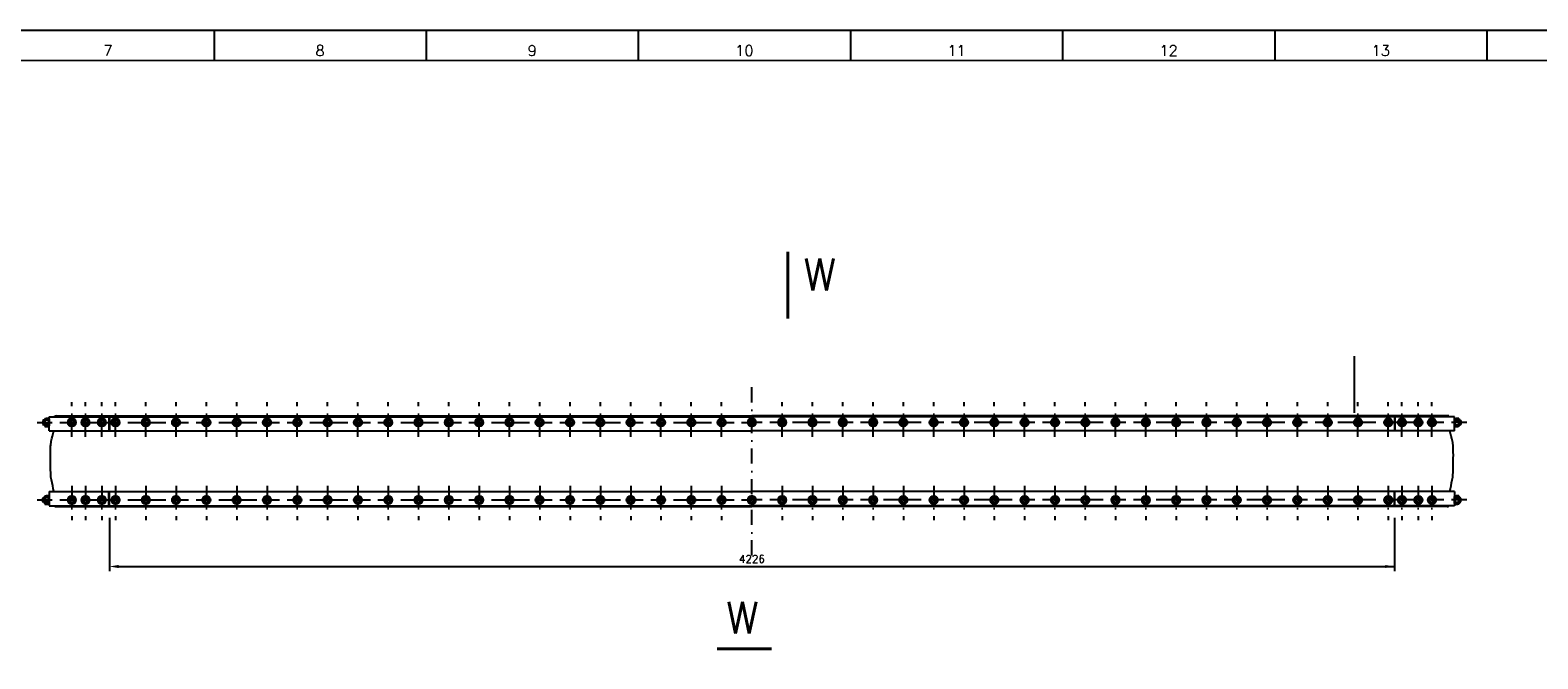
# Model space of a CAD drawing. Extents: x -672 to 590, y -425 to 416.
# Tile 30 of 31: x -232 to 265, y 208 to 416. Entities that reach past the tile are written whole.
import ezdxf
from ezdxf.enums import TextEntityAlignment as Align

# ---------------------------------------------------------------- set-up
doc = ezdxf.new("R2010")
doc.units = 0
doc.header["$LTSCALE"] = 10
doc.header["$MEASUREMENT"] = 0
doc.linetypes.add('DASHDOT', pattern=[1, 0.5, -0.25, 0, -0.25])
doc.linetypes.add('DASHED', pattern=[0.75, 0.5, -0.25])
doc.layers.get('0').update_dxf_attribs({"color": 4, "linetype": 'CONTINUOUS'})
doc.layers.get('DEFPOINTS').update_dxf_attribs({"linetype": 'CONTINUOUS'})
for name, color, linetype in [('KANAL', 1, 'CONTINUOUS'), ('KOSMETYKA', 7, 'CONTINUOUS'), ('OSIE', 3, 'DASHDOT'), ('WYMIARY', 7, 'CONTINUOUS')]:
    doc.layers.add(name, color=color, linetype=linetype)
doc.styles.add('ROMANS', font='romans', dxfattribs={"height": 5})

# ---------------------------------------------------------------- blocks, each defined once
blk = doc.blocks.new('A0')
at = {"color": 0, "linetype": 'ByBlock'}
for p, q in [((500, 0), (500, -10)), ((570, 0), (570, -10)), ((640, 0), (640, -10)), ((710, 0), (710, -10)), ((780, 0), (780, -10)), ((850, 0), (850, -10)), ((920, 0), (920, -10))]:
    blk.add_line(p, q, dxfattribs=at)
blk.add_lwpolyline([(1189, 0), (1189, -841), (0, -841), (0, 0), (1189, 0)], close=True, dxfattribs=at)
at = {"color": 0, "linetype": 'ByBlock', "const_width": 0.5}
blk.add_lwpolyline([(1179, -10), (1179, -831), (10, -831), (10, -10)], close=True, dxfattribs=at)
at = {"color": 0, "linetype": 'ByBlock', "style": 'ROMANS'}
for s, p in [('8', (535, -5)), ('9', (605, -5)), ('10', (675, -5)), ('12', (815, -5)), ('13', (885, -5)), ('7', (465, -5)), ('11', (745, -5))]:
    blk.add_text(s, height=3.5, dxfattribs=at).set_placement(p, align=Align.TOP_CENTER)

msp = doc.modelspace()

# ---------------------------------------------------------------- linework, layer by layer
at = {"color": 7}
for p, q in [((-224.220837, 288.259442), (-223.947512, 288.259442)), ((-224.220837, 287.959442), (-224.220837, 288.259442)), ((-224.220837, 288.259442), (-206.420837, 288.259442)), ((-206.693725, 288.259442), (5.779163, 288.259442)), ((218.252051, 288.259442), (5.779163, 288.259442)), ((235.779163, 288.259442), (217.979163, 288.259442)), ((235.779163, 288.259442), (235.505838, 288.259442)), ((235.779163, 287.959442), (235.779163, 288.259442)), ((-224.220837, 258.559442), (-224.220837, 258.259442)), ((-224.220837, 258.259442), (-206.420837, 258.259442)), ((-224.220837, 258.259442), (-206.420837, 258.259442)), ((-224.220837, 258.259442), (-223.947512, 258.259442)), ((-206.693725, 258.259442), (5.779163, 258.259442)), ((218.252051, 258.259442), (5.779163, 258.259442)), ((235.779163, 258.259442), (217.979163, 258.259442)), ((235.779163, 258.259442), (217.979163, 258.259442)), ((235.779163, 258.259442), (235.505838, 258.259442)), ((235.779163, 258.559442), (235.779163, 258.259442))]:
    msp.add_line(p, q, dxfattribs=at)
at = {"color": 4, "linetype": 'ByBlock'}
for p, q in [((-206.220837, 254.544714), (-206.220837, 237.011353)), ((217.779163, 254.544714), (217.779163, 237.011353)), ((-203.220837, 238.511353), (217.779163, 238.511353))]:
    msp.add_line(p, q, dxfattribs=at)
at = {"color": 7}
for centre, start, end in [((-223.947512, 287.809442), 19.47122063, 90), ((235.505838, 287.809442), 90, 160.52877937), ((-223.947512, 258.709442), 270, 340.52877937), ((235.505838, 258.709442), 199.47122063, 270)]:
    msp.add_arc(centre, 0.45, start, end, dxfattribs=at)
at = {"color": 4, "linetype": 'ByBlock'}
for points in [[(-203.220837, 239.011353), (-203.220837, 238.011353), (-206.220837, 238.511353)], [(214.779163, 239.011353), (214.779163, 238.011353), (217.779163, 238.511353)]]:
    msp.add_solid(points, dxfattribs=at)
at = {"layer": 'DEFPOINTS', "color": 0, "linetype": 'ByBlock'}
for p in [(-206.220837, 258.559442), (217.779163, 258.559442)]:
    msp.add_point(p, dxfattribs=at)
at = {"layer": 'KANAL', "color": 6}
for p, q in [((-227.971197, 286.859442), (-228.14809, 286.694586)), ((-228.14809, 286.694586), (-228.14809, 285.423922)), ((-227.570837, 286.694586), (-228.14809, 286.694586)), ((-228.14809, 285.423922), (-227.971197, 285.259442)), ((-227.570837, 285.423922), (-228.14809, 285.423922)), ((-227.971197, 286.859442), (-227.971197, 285.259442)), ((-227.570837, 286.859442), (-227.971197, 286.859442)), ((-227.570837, 285.259442), (-227.971197, 285.259442)), ((-227.570837, 287.207071), (-227.570837, 284.911812)), ((-227.49755, 287.409442), (-226.570837, 287.409442)), ((-227.49755, 284.709442), (-226.570837, 284.709442)), ((-226.283654, 286.809442), (-227.40802, 286.809442)), ((-226.283654, 285.309442), (-227.40802, 285.309442)), ((-226.194124, 287.409442), (-227.120837, 287.409442)), ((-226.194124, 284.709442), (-227.120837, 284.709442)), ((-226.120837, 287.207071), (-226.120837, 284.911812)), ((237.679163, 287.207071), (237.679163, 284.911812)), ((237.75245, 287.409442), (238.679163, 287.409442)), ((237.75245, 284.709442), (238.679163, 284.709442)), ((237.84198, 286.809442), (238.966346, 286.809442)), ((237.84198, 285.309442), (238.966346, 285.309442)), ((239.055876, 287.409442), (238.129163, 287.409442)), ((239.055876, 284.709442), (238.129163, 284.709442)), ((239.129163, 287.207071), (239.129163, 284.911812)), ((239.129163, 286.859442), (239.529523, 286.859442)), ((239.129163, 286.694586), (239.706417, 286.694586)), ((239.129163, 285.423922), (239.706417, 285.423922)), ((239.129163, 285.259442), (239.529523, 285.259442)), ((239.529523, 286.859442), (239.529523, 285.259442)), ((239.529523, 286.859442), (239.706417, 286.694586)), ((239.706417, 285.423922), (239.529523, 285.259442)), ((239.706417, 286.694586), (239.706417, 285.423922)), ((-228.14809, 261.094962), (-227.971197, 261.259442)), ((-227.570837, 261.094962), (-228.14809, 261.094962)), ((-228.14809, 259.824297), (-228.14809, 261.094962)), ((-227.570837, 259.824297), (-228.14809, 259.824297)), ((-227.971197, 259.659442), (-228.14809, 259.824297)), ((-227.570837, 261.259442), (-227.971197, 261.259442)), ((-227.971197, 259.659442), (-227.971197, 261.259442)), ((-227.570837, 259.659442), (-227.971197, 259.659442)), ((-227.570837, 259.311812), (-227.570837, 261.607071)), ((-227.49755, 261.809442), (-226.570837, 261.809442)), ((-227.49755, 259.109442), (-226.570837, 259.109442)), ((-226.283654, 261.209442), (-227.40802, 261.209442)), ((-226.283654, 259.709442), (-227.40802, 259.709442)), ((-226.194124, 261.809442), (-227.120837, 261.809442)), ((-226.194124, 259.109442), (-227.120837, 259.109442)), ((-226.120837, 259.311812), (-226.120837, 261.607071)), ((237.679163, 259.311812), (237.679163, 261.607071)), ((237.75245, 261.809442), (238.679163, 261.809442)), ((237.75245, 259.109442), (238.679163, 259.109442)), ((237.84198, 261.209442), (238.966346, 261.209442)), ((237.84198, 259.709442), (238.966346, 259.709442)), ((239.055876, 261.809442), (238.129163, 261.809442)), ((239.055876, 259.109442), (238.129163, 259.109442)), ((239.129163, 259.311812), (239.129163, 261.607071)), ((239.129163, 261.259442), (239.529523, 261.259442)), ((239.129163, 261.094962), (239.706417, 261.094962)), ((239.129163, 259.824297), (239.706417, 259.824297)), ((239.129163, 259.659442), (239.529523, 259.659442)), ((239.529523, 259.659442), (239.529523, 261.259442)), ((239.706417, 261.094962), (239.529523, 261.259442)), ((239.529523, 259.659442), (239.706417, 259.824297)), ((239.706417, 259.824297), (239.706417, 261.094962))]:
    msp.add_line(p, q, dxfattribs=at)
at = {"layer": 'KANAL', "color": 1}
for p, q in [((-226.120837, 283.259442), (-226.120837, 287.959442)), ((-226.120837, 287.959442), (-206.420837, 287.959442)), ((-206.420837, 287.959442), (-206.420837, 283.259442)), ((-206.220837, 287.959442), (-206.220837, 283.259442)), ((-206.220837, 287.959442), (5.779163, 287.959442)), ((217.779163, 287.959442), (5.779163, 287.959442)), ((217.779163, 287.959442), (217.779163, 283.259442)), ((237.679163, 287.959442), (217.979163, 287.959442)), ((217.979163, 287.959442), (217.979163, 283.259442)), ((237.679163, 283.259442), (237.679163, 287.959442)), ((-226.120837, 283.259442), (5.779163, 283.259442)), ((237.679163, 283.259442), (5.779163, 283.259442)), ((-226.120837, 263.259442), (5.779163, 263.259442)), ((-226.120837, 263.259442), (-226.120837, 258.559442)), ((-206.420837, 258.559442), (-206.420837, 263.259442)), ((-206.220837, 258.559442), (-206.220837, 263.259442)), ((237.679163, 263.259442), (5.779163, 263.259442)), ((217.779163, 258.559442), (217.779163, 263.259442)), ((217.979163, 258.559442), (217.979163, 263.259442)), ((237.679163, 263.259442), (237.679163, 258.559442)), ((-226.120837, 258.559442), (-206.420837, 258.559442)), ((-206.220837, 258.559442), (5.779163, 258.559442)), ((217.779163, 258.559442), (5.779163, 258.559442)), ((237.679163, 258.559442), (217.979163, 258.559442))]:
    msp.add_line(p, q, dxfattribs=at)
for points in [[(-224.535859, 263.259442, -0.0154586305), (-225.29979, 267.105924, -0.0293416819), (-225.538317, 267.942753, -0.0093244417), (-225.681893, 274.261665, -0.0116750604), (-225.631149, 278.184872, -0.044995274), (-225.417568, 279.868109, -0.0205981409), (-224.520939, 283.260176, -0.0209773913)], [(236.094185, 263.259442, 0.0154586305), (236.858117, 267.105924, 0.0293416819), (237.096643, 267.942753, 0.0093244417), (237.240219, 274.261665, 0.0116750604), (237.189475, 278.184872, 0.044995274), (236.975894, 279.868109, 0.0205981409), (236.079265, 283.260176, 0.0209773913)]]:
    msp.add_lwpolyline(points, format="xyb", dxfattribs=at)
at = {"layer": 'KANAL', "color": 6}
for centre, radius, start, end in [((-227.125513, 287.160255), 0.447778, 146.18622067, 231.01845397), ((-227.125513, 284.958628), 0.447778, 128.98154603, 213.81377933), ((-224.912204, 286.059442), 2.606069, 163.2743243, 196.7256757), ((-226.566161, 287.160255), 0.447778, 308.98154603, 33.81377933), ((-226.566161, 284.958628), 0.447778, 326.18622067, 51.01845397), ((-228.77947, 286.059442), 2.606069, 343.2743243, 16.7256757), ((238.124487, 287.160255), 0.447778, 146.18622067, 231.01845397), ((238.124487, 284.958628), 0.447778, 128.98154603, 213.81377933), ((240.337796, 286.059442), 2.606069, 163.2743243, 196.7256757), ((238.683839, 287.160255), 0.447778, 308.98154603, 33.81377933), ((238.683839, 284.958628), 0.447778, 326.18622067, 51.01845397), ((236.47053, 286.059442), 2.606069, 343.2743243, 16.7256757), ((-227.125513, 261.560255), 0.447778, 146.18622067, 231.01845397), ((-227.125513, 259.358628), 0.447778, 128.98154603, 213.81377933), ((-224.912204, 260.459442), 2.606069, 163.2743243, 196.7256757), ((-226.566161, 261.560255), 0.447778, 308.98154603, 33.81377933), ((-226.566161, 259.358628), 0.447778, 326.18622067, 51.01845397), ((-228.77947, 260.459442), 2.606069, 343.2743243, 16.7256757), ((238.124487, 261.560255), 0.447778, 146.18622067, 231.01845397), ((238.124487, 259.358628), 0.447778, 128.98154603, 213.81377933), ((240.337796, 260.459442), 2.606069, 163.2743243, 196.7256757), ((238.683839, 261.560255), 0.447778, 308.98154603, 33.81377933), ((238.683839, 259.358628), 0.447778, 326.18622067, 51.01845397), ((236.47053, 260.459442), 2.606069, 343.2743243, 16.7256757)]:
    msp.add_arc(centre, radius, start, end, dxfattribs=at)
at = {"layer": 'KOSMETYKA', "color": 4}
msp.add_line((204.579163, 289.254341), (204.579163, 307.921238), dxfattribs=at)
msp.add_lwpolyline([(17.622315, 342.40764, 1, 1, 0), (17.622315, 328.008411, 3, 1, 0), (17.622315, 320.285919, 1, 1, 0)], format="xyseb", dxfattribs=at)
at = {"layer": 'KOSMETYKA', "color": 4, "const_width": 1}
msp.add_lwpolyline([(-5.725406, 211.377475), (12.326997, 211.377475)], dxfattribs=at)
at = {"layer": 'OSIE', "color": 3}
for p, q in [((5.779163, 242.16358), (5.779163, 300.159442)), ((-218.620837, 281.333272), (-218.620837, 292.733272)), ((-214.120837, 281.333272), (-214.120837, 292.733272)), ((-208.720837, 281.333272), (-208.720837, 292.733272)), ((-204.220837, 281.333272), (-204.220837, 292.733272)), ((-194.220837, 281.333272), (-194.220837, 292.733272)), ((-184.220837, 281.333272), (-184.220837, 292.733272)), ((-174.220837, 281.333272), (-174.220837, 292.733272)), ((-164.220837, 281.333272), (-164.220837, 292.733272)), ((-154.220837, 281.333272), (-154.220837, 292.733272)), ((-144.220837, 281.333272), (-144.220837, 292.733272)), ((-134.220837, 281.333272), (-134.220837, 292.733272)), ((-124.220837, 281.333272), (-124.220837, 292.733272)), ((-114.220837, 281.333272), (-114.220837, 292.733272)), ((-104.220837, 281.333272), (-104.220837, 292.733272)), ((-94.220837, 281.333272), (-94.220837, 292.733272)), ((-84.220837, 281.333272), (-84.220837, 292.733272)), ((-74.220837, 281.333272), (-74.220837, 292.733272)), ((-64.220837, 281.333272), (-64.220837, 292.733272)), ((-54.220837, 281.333272), (-54.220837, 292.733272)), ((-44.220837, 281.333272), (-44.220837, 292.733272)), ((-34.220837, 281.333272), (-34.220837, 292.733272)), ((-24.220837, 281.333272), (-24.220837, 292.733272)), ((-14.220837, 281.333272), (-14.220837, 292.733272)), ((-4.220837, 281.333272), (-4.220837, 292.733272)), ((15.779163, 281.333272), (15.779163, 292.733272)), ((25.779163, 281.333272), (25.779163, 292.733272)), ((35.779163, 281.333272), (35.779163, 292.733272)), ((45.779163, 281.333272), (45.779163, 292.733272)), ((55.779163, 281.333272), (55.779163, 292.733272)), ((65.779163, 281.333272), (65.779163, 292.733272)), ((75.779163, 281.333272), (75.779163, 292.733272)), ((85.779163, 281.333272), (85.779163, 292.733272)), ((95.779163, 281.333272), (95.779163, 292.733272)), ((105.779163, 281.333272), (105.779163, 292.733272)), ((115.779163, 281.333272), (115.779163, 292.733272)), ((125.779163, 281.333272), (125.779163, 292.733272)), ((135.779163, 281.333272), (135.779163, 292.733272)), ((145.779163, 281.333272), (145.779163, 292.733272)), ((155.779163, 281.333272), (155.779163, 292.733272)), ((165.779163, 281.333272), (165.779163, 292.733272)), ((175.779163, 281.333272), (175.779163, 292.733272)), ((185.779163, 281.333272), (185.779163, 292.733272)), ((195.779163, 281.333272), (195.779163, 292.733272)), ((205.779163, 281.333272), (205.779163, 292.733272)), ((215.779163, 281.333272), (215.779163, 292.733272)), ((220.279163, 281.333272), (220.279163, 292.733272)), ((225.679163, 281.333272), (225.679163, 292.733272)), ((230.179163, 281.333272), (230.179163, 292.733272)), ((-218.620837, 265.185612), (-218.620837, 253.785612)), ((-214.120837, 265.185612), (-214.120837, 253.785612)), ((-208.720837, 265.185612), (-208.720837, 253.785612)), ((-204.220837, 265.185612), (-204.220837, 253.785612)), ((-204.220837, 265.185612), (-204.220837, 253.785612)), ((-194.220837, 265.185612), (-194.220837, 253.785612)), ((-184.220837, 265.185612), (-184.220837, 253.785612)), ((-174.220837, 265.185612), (-174.220837, 253.785612)), ((-164.220837, 265.185612), (-164.220837, 253.785612)), ((-154.220837, 265.185612), (-154.220837, 253.785612)), ((-144.220837, 265.185612), (-144.220837, 253.785612)), ((-134.220837, 265.185612), (-134.220837, 253.785612)), ((-124.220837, 265.185612), (-124.220837, 253.785612)), ((-114.220837, 265.185612), (-114.220837, 253.785612)), ((-104.220837, 265.185612), (-104.220837, 253.785612)), ((-94.220837, 265.185612), (-94.220837, 253.785612)), ((-84.220837, 265.185612), (-84.220837, 253.785612)), ((-74.220837, 265.185612), (-74.220837, 253.785612)), ((-64.220837, 265.185612), (-64.220837, 253.785612)), ((-54.220837, 265.185612), (-54.220837, 253.785612)), ((-44.220837, 265.185612), (-44.220837, 253.785612)), ((-34.220837, 265.185612), (-34.220837, 253.785612)), ((-24.220837, 265.185612), (-24.220837, 253.785612)), ((-14.220837, 265.185612), (-14.220837, 253.785612)), ((-4.220837, 265.185612), (-4.220837, 253.785612)), ((15.779163, 265.185612), (15.779163, 253.785612)), ((25.779163, 265.185612), (25.779163, 253.785612)), ((35.779163, 265.185612), (35.779163, 253.785612)), ((45.779163, 265.185612), (45.779163, 253.785612)), ((55.779163, 265.185612), (55.779163, 253.785612)), ((65.779163, 265.185612), (65.779163, 253.785612)), ((75.779163, 265.185612), (75.779163, 253.785612)), ((85.779163, 265.185612), (85.779163, 253.785612)), ((95.779163, 265.185612), (95.779163, 253.785612)), ((105.779163, 265.185612), (105.779163, 253.785612)), ((115.779163, 265.185612), (115.779163, 253.785612)), ((125.779163, 265.185612), (125.779163, 253.785612)), ((135.779163, 265.185612), (135.779163, 253.785612)), ((145.779163, 265.185612), (145.779163, 253.785612)), ((155.779163, 265.185612), (155.779163, 253.785612)), ((165.779163, 265.185612), (165.779163, 253.785612)), ((175.779163, 265.185612), (175.779163, 253.785612)), ((185.779163, 265.185612), (185.779163, 253.785612)), ((195.779163, 265.185612), (195.779163, 253.785612)), ((205.779163, 265.185612), (205.779163, 253.785612)), ((215.779163, 265.185612), (215.779163, 253.785612)), ((215.779163, 265.185612), (215.779163, 253.785612)), ((220.279163, 265.185612), (220.279163, 253.785612)), ((225.679163, 265.185612), (225.679163, 253.785612)), ((230.179163, 265.185612), (230.179163, 253.785612))]:
    msp.add_line(p, q, dxfattribs=at)
at = {"layer": 'OSIE', "color": 3, "linetype": 'DASHED'}
for p, q in [((-230.097291, 286.059442), (5.779163, 286.059442)), ((241.655618, 286.059442), (5.779163, 286.059442)), ((-230.097291, 260.459442), (5.779163, 260.459442)), ((241.655618, 260.459442), (5.779163, 260.459442))]:
    msp.add_line(p, q, dxfattribs=at)
at = {"layer": 'WYMIARY', "color": 6}
for points in [[(-218.620837, 284.709442), (-219.789971, 285.384442), (-219.789971, 286.734442), (-218.620837, 287.409442), (-217.451703, 286.734442), (-217.451703, 285.384442)], [(-214.120837, 284.709442), (-215.289971, 285.384442), (-215.289971, 286.734442), (-214.120837, 287.409442), (-212.951703, 286.734442), (-212.951703, 285.384442)], [(-208.720837, 284.709442), (-209.889971, 285.384442), (-209.889971, 286.734442), (-208.720837, 287.409442), (-207.551703, 286.734442), (-207.551703, 285.384442)], [(-204.220837, 284.709442), (-205.389971, 285.384442), (-205.389971, 286.734442), (-204.220837, 287.409442), (-203.051703, 286.734442), (-203.051703, 285.384442)], [(-194.220837, 284.709442), (-195.389971, 285.384442), (-195.389971, 286.734442), (-194.220837, 287.409442), (-193.051703, 286.734442), (-193.051703, 285.384442)], [(-184.220837, 284.709442), (-185.389971, 285.384442), (-185.389971, 286.734442), (-184.220837, 287.409442), (-183.051703, 286.734442), (-183.051703, 285.384442)], [(-174.220837, 284.709442), (-175.389971, 285.384442), (-175.389971, 286.734442), (-174.220837, 287.409442), (-173.051703, 286.734442), (-173.051703, 285.384442)], [(-164.220837, 284.709442), (-165.389971, 285.384442), (-165.389971, 286.734442), (-164.220837, 287.409442), (-163.051703, 286.734442), (-163.051703, 285.384442)], [(-154.220837, 284.709442), (-155.389971, 285.384442), (-155.389971, 286.734442), (-154.220837, 287.409442), (-153.051703, 286.734442), (-153.051703, 285.384442)], [(-144.220837, 284.709442), (-145.389971, 285.384442), (-145.389971, 286.734442), (-144.220837, 287.409442), (-143.051703, 286.734442), (-143.051703, 285.384442)], [(-134.220837, 284.709442), (-135.389971, 285.384442), (-135.389971, 286.734442), (-134.220837, 287.409442), (-133.051703, 286.734442), (-133.051703, 285.384442)], [(-124.220837, 284.709442), (-125.389971, 285.384442), (-125.389971, 286.734442), (-124.220837, 287.409442), (-123.051703, 286.734442), (-123.051703, 285.384442)], [(-114.220837, 284.709442), (-115.389971, 285.384442), (-115.389971, 286.734442), (-114.220837, 287.409442), (-113.051703, 286.734442), (-113.051703, 285.384442)], [(-104.220837, 284.709442), (-105.389971, 285.384442), (-105.389971, 286.734442), (-104.220837, 287.409442), (-103.051703, 286.734442), (-103.051703, 285.384442)], [(-94.220837, 284.709442), (-95.389971, 285.384442), (-95.389971, 286.734442), (-94.220837, 287.409442), (-93.051703, 286.734442), (-93.051703, 285.384442)], [(-84.220837, 284.709442), (-85.389971, 285.384442), (-85.389971, 286.734442), (-84.220837, 287.409442), (-83.051703, 286.734442), (-83.051703, 285.384442)], [(-74.220837, 284.709442), (-75.389971, 285.384442), (-75.389971, 286.734442), (-74.220837, 287.409442), (-73.051703, 286.734442), (-73.051703, 285.384442)], [(-64.220837, 284.709442), (-65.389971, 285.384442), (-65.389971, 286.734442), (-64.220837, 287.409442), (-63.051703, 286.734442), (-63.051703, 285.384442)], [(-54.220837, 284.709442), (-55.389971, 285.384442), (-55.389971, 286.734442), (-54.220837, 287.409442), (-53.051703, 286.734442), (-53.051703, 285.384442)], [(-44.220837, 284.709442), (-45.389971, 285.384442), (-45.389971, 286.734442), (-44.220837, 287.409442), (-43.051703, 286.734442), (-43.051703, 285.384442)], [(-34.220837, 284.709442), (-35.389971, 285.384442), (-35.389971, 286.734442), (-34.220837, 287.409442), (-33.051703, 286.734442), (-33.051703, 285.384442)], [(-24.220837, 284.709442), (-25.389971, 285.384442), (-25.389971, 286.734442), (-24.220837, 287.409442), (-23.051703, 286.734442), (-23.051703, 285.384442)], [(-14.220837, 284.709442), (-15.389971, 285.384442), (-15.389971, 286.734442), (-14.220837, 287.409442), (-13.051703, 286.734442), (-13.051703, 285.384442)], [(-4.220837, 284.709442), (-5.389971, 285.384442), (-5.389971, 286.734442), (-4.220837, 287.409442), (-3.051703, 286.734442), (-3.051703, 285.384442)], [(5.779163, 284.709442), (4.610029, 285.384442), (4.610029, 286.734442), (5.779163, 287.409442), (6.948297, 286.734442), (6.948297, 285.384442)], [(5.779163, 284.709442), (6.948297, 285.384442), (6.948297, 286.734442), (5.779163, 287.409442), (4.610029, 286.734442), (4.610029, 285.384442)], [(15.779163, 284.709442), (16.948297, 285.384442), (16.948297, 286.734442), (15.779163, 287.409442), (14.610029, 286.734442), (14.610029, 285.384442)], [(25.779163, 284.709442), (26.948297, 285.384442), (26.948297, 286.734442), (25.779163, 287.409442), (24.610029, 286.734442), (24.610029, 285.384442)], [(35.779163, 284.709442), (36.948297, 285.384442), (36.948297, 286.734442), (35.779163, 287.409442), (34.610029, 286.734442), (34.610029, 285.384442)], [(45.779163, 284.709442), (46.948297, 285.384442), (46.948297, 286.734442), (45.779163, 287.409442), (44.610029, 286.734442), (44.610029, 285.384442)], [(55.779163, 284.709442), (56.948297, 285.384442), (56.948297, 286.734442), (55.779163, 287.409442), (54.610029, 286.734442), (54.610029, 285.384442)], [(65.779163, 284.709442), (66.948297, 285.384442), (66.948297, 286.734442), (65.779163, 287.409442), (64.610029, 286.734442), (64.610029, 285.384442)], [(75.779163, 284.709442), (76.948297, 285.384442), (76.948297, 286.734442), (75.779163, 287.409442), (74.610029, 286.734442), (74.610029, 285.384442)], [(85.779163, 284.709442), (86.948297, 285.384442), (86.948297, 286.734442), (85.779163, 287.409442), (84.610029, 286.734442), (84.610029, 285.384442)], [(95.779163, 284.709442), (96.948297, 285.384442), (96.948297, 286.734442), (95.779163, 287.409442), (94.610029, 286.734442), (94.610029, 285.384442)], [(105.779163, 284.709442), (106.948297, 285.384442), (106.948297, 286.734442), (105.779163, 287.409442), (104.610029, 286.734442), (104.610029, 285.384442)], [(115.779163, 284.709442), (116.948297, 285.384442), (116.948297, 286.734442), (115.779163, 287.409442), (114.610029, 286.734442), (114.610029, 285.384442)], [(125.779163, 284.709442), (126.948297, 285.384442), (126.948297, 286.734442), (125.779163, 287.409442), (124.610029, 286.734442), (124.610029, 285.384442)], [(135.779163, 284.709442), (136.948297, 285.384442), (136.948297, 286.734442), (135.779163, 287.409442), (134.610029, 286.734442), (134.610029, 285.384442)], [(145.779163, 284.709442), (146.948297, 285.384442), (146.948297, 286.734442), (145.779163, 287.409442), (144.610029, 286.734442), (144.610029, 285.384442)], [(155.779163, 284.709442), (156.948297, 285.384442), (156.948297, 286.734442), (155.779163, 287.409442), (154.610029, 286.734442), (154.610029, 285.384442)], [(165.779163, 284.709442), (166.948297, 285.384442), (166.948297, 286.734442), (165.779163, 287.409442), (164.610029, 286.734442), (164.610029, 285.384442)], [(175.779163, 284.709442), (176.948297, 285.384442), (176.948297, 286.734442), (175.779163, 287.409442), (174.610029, 286.734442), (174.610029, 285.384442)], [(185.779163, 284.709442), (186.948297, 285.384442), (186.948297, 286.734442), (185.779163, 287.409442), (184.610029, 286.734442), (184.610029, 285.384442)], [(195.779163, 284.709442), (196.948297, 285.384442), (196.948297, 286.734442), (195.779163, 287.409442), (194.610029, 286.734442), (194.610029, 285.384442)], [(205.779163, 284.709442), (206.948297, 285.384442), (206.948297, 286.734442), (205.779163, 287.409442), (204.610029, 286.734442), (204.610029, 285.384442)], [(215.779163, 284.709442), (216.948297, 285.384442), (216.948297, 286.734442), (215.779163, 287.409442), (214.610029, 286.734442), (214.610029, 285.384442)], [(220.279163, 284.709442), (221.448297, 285.384442), (221.448297, 286.734442), (220.279163, 287.409442), (219.110029, 286.734442), (219.110029, 285.384442)], [(225.679163, 284.709442), (226.848297, 285.384442), (226.848297, 286.734442), (225.679163, 287.409442), (224.510029, 286.734442), (224.510029, 285.384442)], [(230.179163, 284.709442), (231.348297, 285.384442), (231.348297, 286.734442), (230.179163, 287.409442), (229.010029, 286.734442), (229.010029, 285.384442)], [(-218.620837, 261.809442), (-219.789971, 261.134442), (-219.789971, 259.784442), (-218.620837, 259.109442), (-217.451703, 259.784442), (-217.451703, 261.134442)], [(-214.120837, 261.809442), (-215.289971, 261.134442), (-215.289971, 259.784442), (-214.120837, 259.109442), (-212.951703, 259.784442), (-212.951703, 261.134442)], [(-208.720837, 261.809442), (-209.889971, 261.134442), (-209.889971, 259.784442), (-208.720837, 259.109442), (-207.551703, 259.784442), (-207.551703, 261.134442)], [(-204.220837, 261.809442), (-205.389971, 261.134442), (-205.389971, 259.784442), (-204.220837, 259.109442), (-203.051703, 259.784442), (-203.051703, 261.134442)], [(-204.220837, 261.809442), (-205.389971, 261.134442), (-205.389971, 259.784442), (-204.220837, 259.109442), (-203.051703, 259.784442), (-203.051703, 261.134442)], [(-194.220837, 261.809442), (-195.389971, 261.134442), (-195.389971, 259.784442), (-194.220837, 259.109442), (-193.051703, 259.784442), (-193.051703, 261.134442)], [(-184.220837, 261.809442), (-185.389971, 261.134442), (-185.389971, 259.784442), (-184.220837, 259.109442), (-183.051703, 259.784442), (-183.051703, 261.134442)], [(-174.220837, 261.809442), (-175.389971, 261.134442), (-175.389971, 259.784442), (-174.220837, 259.109442), (-173.051703, 259.784442), (-173.051703, 261.134442)], [(-164.220837, 261.809442), (-165.389971, 261.134442), (-165.389971, 259.784442), (-164.220837, 259.109442), (-163.051703, 259.784442), (-163.051703, 261.134442)], [(-154.220837, 261.809442), (-155.389971, 261.134442), (-155.389971, 259.784442), (-154.220837, 259.109442), (-153.051703, 259.784442), (-153.051703, 261.134442)], [(-144.220837, 261.809442), (-145.389971, 261.134442), (-145.389971, 259.784442), (-144.220837, 259.109442), (-143.051703, 259.784442), (-143.051703, 261.134442)], [(-134.220837, 261.809442), (-135.389971, 261.134442), (-135.389971, 259.784442), (-134.220837, 259.109442), (-133.051703, 259.784442), (-133.051703, 261.134442)], [(-124.220837, 261.809442), (-125.389971, 261.134442), (-125.389971, 259.784442), (-124.220837, 259.109442), (-123.051703, 259.784442), (-123.051703, 261.134442)], [(-114.220837, 261.809442), (-115.389971, 261.134442), (-115.389971, 259.784442), (-114.220837, 259.109442), (-113.051703, 259.784442), (-113.051703, 261.134442)], [(-104.220837, 261.809442), (-105.389971, 261.134442), (-105.389971, 259.784442), (-104.220837, 259.109442), (-103.051703, 259.784442), (-103.051703, 261.134442)], [(-94.220837, 261.809442), (-95.389971, 261.134442), (-95.389971, 259.784442), (-94.220837, 259.109442), (-93.051703, 259.784442), (-93.051703, 261.134442)], [(-84.220837, 261.809442), (-85.389971, 261.134442), (-85.389971, 259.784442), (-84.220837, 259.109442), (-83.051703, 259.784442), (-83.051703, 261.134442)], [(-74.220837, 261.809442), (-75.389971, 261.134442), (-75.389971, 259.784442), (-74.220837, 259.109442), (-73.051703, 259.784442), (-73.051703, 261.134442)], [(-64.220837, 261.809442), (-65.389971, 261.134442), (-65.389971, 259.784442), (-64.220837, 259.109442), (-63.051703, 259.784442), (-63.051703, 261.134442)], [(-54.220837, 261.809442), (-55.389971, 261.134442), (-55.389971, 259.784442), (-54.220837, 259.109442), (-53.051703, 259.784442), (-53.051703, 261.134442)], [(-44.220837, 261.809442), (-45.389971, 261.134442), (-45.389971, 259.784442), (-44.220837, 259.109442), (-43.051703, 259.784442), (-43.051703, 261.134442)], [(-34.220837, 261.809442), (-35.389971, 261.134442), (-35.389971, 259.784442), (-34.220837, 259.109442), (-33.051703, 259.784442), (-33.051703, 261.134442)], [(-24.220837, 261.809442), (-25.389971, 261.134442), (-25.389971, 259.784442), (-24.220837, 259.109442), (-23.051703, 259.784442), (-23.051703, 261.134442)], [(-14.220837, 261.809442), (-15.389971, 261.134442), (-15.389971, 259.784442), (-14.220837, 259.109442), (-13.051703, 259.784442), (-13.051703, 261.134442)], [(-4.220837, 261.809442), (-5.389971, 261.134442), (-5.389971, 259.784442), (-4.220837, 259.109442), (-3.051703, 259.784442), (-3.051703, 261.134442)], [(5.779163, 261.809442), (4.610029, 261.134442), (4.610029, 259.784442), (5.779163, 259.109442), (6.948297, 259.784442), (6.948297, 261.134442)], [(5.779163, 261.809442), (6.948297, 261.134442), (6.948297, 259.784442), (5.779163, 259.109442), (4.610029, 259.784442), (4.610029, 261.134442)], [(15.779163, 261.809442), (16.948297, 261.134442), (16.948297, 259.784442), (15.779163, 259.109442), (14.610029, 259.784442), (14.610029, 261.134442)], [(25.779163, 261.809442), (26.948297, 261.134442), (26.948297, 259.784442), (25.779163, 259.109442), (24.610029, 259.784442), (24.610029, 261.134442)], [(35.779163, 261.809442), (36.948297, 261.134442), (36.948297, 259.784442), (35.779163, 259.109442), (34.610029, 259.784442), (34.610029, 261.134442)], [(45.779163, 261.809442), (46.948297, 261.134442), (46.948297, 259.784442), (45.779163, 259.109442), (44.610029, 259.784442), (44.610029, 261.134442)], [(55.779163, 261.809442), (56.948297, 261.134442), (56.948297, 259.784442), (55.779163, 259.109442), (54.610029, 259.784442), (54.610029, 261.134442)], [(65.779163, 261.809442), (66.948297, 261.134442), (66.948297, 259.784442), (65.779163, 259.109442), (64.610029, 259.784442), (64.610029, 261.134442)], [(75.779163, 261.809442), (76.948297, 261.134442), (76.948297, 259.784442), (75.779163, 259.109442), (74.610029, 259.784442), (74.610029, 261.134442)], [(85.779163, 261.809442), (86.948297, 261.134442), (86.948297, 259.784442), (85.779163, 259.109442), (84.610029, 259.784442), (84.610029, 261.134442)], [(95.779163, 261.809442), (96.948297, 261.134442), (96.948297, 259.784442), (95.779163, 259.109442), (94.610029, 259.784442), (94.610029, 261.134442)], [(105.779163, 261.809442), (106.948297, 261.134442), (106.948297, 259.784442), (105.779163, 259.109442), (104.610029, 259.784442), (104.610029, 261.134442)], [(115.779163, 261.809442), (116.948297, 261.134442), (116.948297, 259.784442), (115.779163, 259.109442), (114.610029, 259.784442), (114.610029, 261.134442)], [(125.779163, 261.809442), (126.948297, 261.134442), (126.948297, 259.784442), (125.779163, 259.109442), (124.610029, 259.784442), (124.610029, 261.134442)], [(135.779163, 261.809442), (136.948297, 261.134442), (136.948297, 259.784442), (135.779163, 259.109442), (134.610029, 259.784442), (134.610029, 261.134442)], [(145.779163, 261.809442), (146.948297, 261.134442), (146.948297, 259.784442), (145.779163, 259.109442), (144.610029, 259.784442), (144.610029, 261.134442)], [(155.779163, 261.809442), (156.948297, 261.134442), (156.948297, 259.784442), (155.779163, 259.109442), (154.610029, 259.784442), (154.610029, 261.134442)], [(165.779163, 261.809442), (166.948297, 261.134442), (166.948297, 259.784442), (165.779163, 259.109442), (164.610029, 259.784442), (164.610029, 261.134442)], [(175.779163, 261.809442), (176.948297, 261.134442), (176.948297, 259.784442), (175.779163, 259.109442), (174.610029, 259.784442), (174.610029, 261.134442)], [(185.779163, 261.809442), (186.948297, 261.134442), (186.948297, 259.784442), (185.779163, 259.109442), (184.610029, 259.784442), (184.610029, 261.134442)], [(195.779163, 261.809442), (196.948297, 261.134442), (196.948297, 259.784442), (195.779163, 259.109442), (194.610029, 259.784442), (194.610029, 261.134442)], [(205.779163, 261.809442), (206.948297, 261.134442), (206.948297, 259.784442), (205.779163, 259.109442), (204.610029, 259.784442), (204.610029, 261.134442)], [(215.779163, 261.809442), (216.948297, 261.134442), (216.948297, 259.784442), (215.779163, 259.109442), (214.610029, 259.784442), (214.610029, 261.134442)], [(215.779163, 261.809442), (216.948297, 261.134442), (216.948297, 259.784442), (215.779163, 259.109442), (214.610029, 259.784442), (214.610029, 261.134442)], [(220.279163, 261.809442), (221.448297, 261.134442), (221.448297, 259.784442), (220.279163, 259.109442), (219.110029, 259.784442), (219.110029, 261.134442)], [(225.679163, 261.809442), (226.848297, 261.134442), (226.848297, 259.784442), (225.679163, 259.109442), (224.510029, 259.784442), (224.510029, 261.134442)], [(230.179163, 261.809442), (231.348297, 261.134442), (231.348297, 259.784442), (230.179163, 259.109442), (229.010029, 259.784442), (229.010029, 261.134442)]]:
    msp.add_lwpolyline(points, close=True, dxfattribs=at)
for centre, radius in [((-218.620837, 286.059442), 1.35), ((-218.620837, 286.059442), 0.8), ((-214.120837, 286.059442), 1.35), ((-214.120837, 286.059442), 0.8), ((-208.720837, 286.059442), 1.35), ((-208.720837, 286.059442), 0.8), ((-204.220837, 286.059442), 1.35), ((-204.220837, 286.059442), 0.8), ((-194.220837, 286.059442), 1.35), ((-194.220837, 286.059442), 0.8), ((-184.220837, 286.059442), 1.35), ((-184.220837, 286.059442), 0.8), ((-174.220837, 286.059442), 1.35), ((-174.220837, 286.059442), 0.8), ((-164.220837, 286.059442), 1.35), ((-164.220837, 286.059442), 0.8), ((-154.220837, 286.059442), 1.35), ((-154.220837, 286.059442), 0.8), ((-144.220837, 286.059442), 1.35), ((-144.220837, 286.059442), 0.8), ((-134.220837, 286.059442), 1.35), ((-134.220837, 286.059442), 0.8), ((-124.220837, 286.059442), 1.35), ((-124.220837, 286.059442), 0.8), ((-114.220837, 286.059442), 1.35), ((-114.220837, 286.059442), 0.8), ((-104.220837, 286.059442), 1.35), ((-104.220837, 286.059442), 0.8), ((-94.220837, 286.059442), 1.35), ((-94.220837, 286.059442), 0.8), ((-84.220837, 286.059442), 1.35), ((-84.220837, 286.059442), 0.8), ((-74.220837, 286.059442), 1.35), ((-74.220837, 286.059442), 0.8), ((-64.220837, 286.059442), 1.35), ((-64.220837, 286.059442), 0.8), ((-54.220837, 286.059442), 1.35), ((-54.220837, 286.059442), 0.8), ((-44.220837, 286.059442), 1.35), ((-44.220837, 286.059442), 0.8), ((-34.220837, 286.059442), 1.35), ((-34.220837, 286.059442), 0.8), ((-24.220837, 286.059442), 1.35), ((-24.220837, 286.059442), 0.8), ((-14.220837, 286.059442), 1.35), ((-14.220837, 286.059442), 0.8), ((-4.220837, 286.059442), 1.35), ((-4.220837, 286.059442), 0.8), ((5.779163, 286.059442), 1.35), ((5.779163, 286.059442), 1.35), ((5.779163, 286.059442), 0.8), ((5.779163, 286.059442), 0.8), ((15.779163, 286.059442), 1.35), ((15.779163, 286.059442), 0.8), ((25.779163, 286.059442), 1.35), ((25.779163, 286.059442), 0.8), ((35.779163, 286.059442), 1.35), ((35.779163, 286.059442), 0.8), ((45.779163, 286.059442), 1.35), ((45.779163, 286.059442), 0.8), ((55.779163, 286.059442), 1.35), ((55.779163, 286.059442), 0.8), ((65.779163, 286.059442), 1.35), ((65.779163, 286.059442), 0.8), ((75.779163, 286.059442), 1.35), ((75.779163, 286.059442), 0.8), ((85.779163, 286.059442), 1.35), ((85.779163, 286.059442), 0.8), ((95.779163, 286.059442), 1.35), ((95.779163, 286.059442), 0.8), ((105.779163, 286.059442), 1.35), ((105.779163, 286.059442), 0.8), ((115.779163, 286.059442), 1.35), ((115.779163, 286.059442), 0.8), ((125.779163, 286.059442), 1.35), ((125.779163, 286.059442), 0.8), ((135.779163, 286.059442), 1.35), ((135.779163, 286.059442), 0.8), ((145.779163, 286.059442), 1.35), ((145.779163, 286.059442), 0.8), ((155.779163, 286.059442), 1.35), ((155.779163, 286.059442), 0.8), ((165.779163, 286.059442), 1.35), ((165.779163, 286.059442), 0.8), ((175.779163, 286.059442), 1.35), ((175.779163, 286.059442), 0.8), ((185.779163, 286.059442), 1.35), ((185.779163, 286.059442), 0.8), ((195.779163, 286.059442), 1.35), ((195.779163, 286.059442), 0.8), ((205.779163, 286.059442), 1.35), ((205.779163, 286.059442), 0.8), ((215.779163, 286.059442), 1.35), ((215.779163, 286.059442), 0.8), ((220.279163, 286.059442), 1.35), ((220.279163, 286.059442), 0.8), ((225.679163, 286.059442), 1.35), ((225.679163, 286.059442), 0.8), ((230.179163, 286.059442), 1.35), ((230.179163, 286.059442), 0.8), ((-218.620837, 260.459442), 1.35), ((-218.620837, 260.459442), 0.8), ((-214.120837, 260.459442), 1.35), ((-214.120837, 260.459442), 0.8), ((-208.720837, 260.459442), 1.35), ((-208.720837, 260.459442), 0.8), ((-204.220837, 260.459442), 1.35), ((-204.220837, 260.459442), 1.35), ((-204.220837, 260.459442), 0.8), ((-204.220837, 260.459442), 0.8), ((-194.220837, 260.459442), 1.35), ((-194.220837, 260.459442), 0.8), ((-184.220837, 260.459442), 1.35), ((-184.220837, 260.459442), 0.8), ((-174.220837, 260.459442), 1.35), ((-174.220837, 260.459442), 0.8), ((-164.220837, 260.459442), 1.35), ((-164.220837, 260.459442), 0.8), ((-154.220837, 260.459442), 1.35), ((-154.220837, 260.459442), 0.8), ((-144.220837, 260.459442), 1.35), ((-144.220837, 260.459442), 0.8), ((-134.220837, 260.459442), 1.35), ((-134.220837, 260.459442), 0.8), ((-124.220837, 260.459442), 1.35), ((-124.220837, 260.459442), 0.8), ((-114.220837, 260.459442), 1.35), ((-114.220837, 260.459442), 0.8), ((-104.220837, 260.459442), 1.35), ((-104.220837, 260.459442), 0.8), ((-94.220837, 260.459442), 1.35), ((-94.220837, 260.459442), 0.8), ((-84.220837, 260.459442), 1.35), ((-84.220837, 260.459442), 0.8), ((-74.220837, 260.459442), 1.35), ((-74.220837, 260.459442), 0.8), ((-64.220837, 260.459442), 1.35), ((-64.220837, 260.459442), 0.8), ((-54.220837, 260.459442), 1.35), ((-54.220837, 260.459442), 0.8), ((-44.220837, 260.459442), 1.35), ((-44.220837, 260.459442), 0.8), ((-34.220837, 260.459442), 1.35), ((-34.220837, 260.459442), 0.8), ((-24.220837, 260.459442), 1.35), ((-24.220837, 260.459442), 0.8), ((-14.220837, 260.459442), 1.35), ((-14.220837, 260.459442), 0.8), ((-4.220837, 260.459442), 1.35), ((-4.220837, 260.459442), 0.8), ((5.779163, 260.459442), 1.35), ((5.779163, 260.459442), 1.35), ((5.779163, 260.459442), 0.8), ((5.779163, 260.459442), 0.8), ((15.779163, 260.459442), 1.35), ((15.779163, 260.459442), 0.8), ((25.779163, 260.459442), 1.35), ((25.779163, 260.459442), 0.8), ((35.779163, 260.459442), 1.35), ((35.779163, 260.459442), 0.8), ((45.779163, 260.459442), 1.35), ((45.779163, 260.459442), 0.8), ((55.779163, 260.459442), 1.35), ((55.779163, 260.459442), 0.8), ((65.779163, 260.459442), 1.35), ((65.779163, 260.459442), 0.8), ((75.779163, 260.459442), 1.35), ((75.779163, 260.459442), 0.8), ((85.779163, 260.459442), 1.35), ((85.779163, 260.459442), 0.8), ((95.779163, 260.459442), 1.35), ((95.779163, 260.459442), 0.8), ((105.779163, 260.459442), 1.35), ((105.779163, 260.459442), 0.8), ((115.779163, 260.459442), 1.35), ((115.779163, 260.459442), 0.8), ((125.779163, 260.459442), 1.35), ((125.779163, 260.459442), 0.8), ((135.779163, 260.459442), 1.35), ((135.779163, 260.459442), 0.8), ((145.779163, 260.459442), 1.35), ((145.779163, 260.459442), 0.8), ((155.779163, 260.459442), 1.35), ((155.779163, 260.459442), 0.8), ((165.779163, 260.459442), 1.35), ((165.779163, 260.459442), 0.8), ((175.779163, 260.459442), 1.35), ((175.779163, 260.459442), 0.8), ((185.779163, 260.459442), 1.35), ((185.779163, 260.459442), 0.8), ((195.779163, 260.459442), 1.35), ((195.779163, 260.459442), 0.8), ((205.779163, 260.459442), 1.35), ((205.779163, 260.459442), 0.8), ((215.779163, 260.459442), 1.35), ((215.779163, 260.459442), 1.35), ((215.779163, 260.459442), 0.8), ((215.779163, 260.459442), 0.8), ((220.279163, 260.459442), 1.35), ((220.279163, 260.459442), 0.8), ((225.679163, 260.459442), 1.35), ((225.679163, 260.459442), 0.8), ((230.179163, 260.459442), 1.35), ((230.179163, 260.459442), 0.8)]:
    msp.add_circle(centre, radius, dxfattribs=at)
for centre, start, end in [((-218.620837, 286.059442), 108.31414041, 15.00226326), ((-214.120837, 286.059442), 108.31414041, 15.00226326), ((-208.720837, 286.059442), 108.31414041, 15.00226326), ((-204.220837, 286.059442), 108.31414041, 15.00226326), ((-194.220837, 286.059442), 108.31414041, 15.00226326), ((-184.220837, 286.059442), 108.31414041, 15.00226326), ((-174.220837, 286.059442), 108.31414041, 15.00226326), ((-164.220837, 286.059442), 108.31414041, 15.00226326), ((-154.220837, 286.059442), 108.31414041, 15.00226326), ((-144.220837, 286.059442), 108.31414041, 15.00226326), ((-134.220837, 286.059442), 108.31414041, 15.00226326), ((-124.220837, 286.059442), 108.31414041, 15.00226326), ((-114.220837, 286.059442), 108.31414041, 15.00226326), ((-104.220837, 286.059442), 108.31414041, 15.00226326), ((-94.220837, 286.059442), 108.31414041, 15.00226326), ((-84.220837, 286.059442), 108.31414041, 15.00226326), ((-74.220837, 286.059442), 108.31414041, 15.00226326), ((-64.220837, 286.059442), 108.31414041, 15.00226326), ((-54.220837, 286.059442), 108.31414041, 15.00226326), ((-44.220837, 286.059442), 108.31414041, 15.00226326), ((-34.220837, 286.059442), 108.31414041, 15.00226326), ((-24.220837, 286.059442), 108.31414041, 15.00226326), ((-14.220837, 286.059442), 108.31414041, 15.00226326), ((-4.220837, 286.059442), 108.31414041, 15.00226326), ((5.779163, 286.059442), 108.31414041, 15.00226326), ((5.779163, 286.059442), 164.99773674, 71.68585959), ((15.779163, 286.059442), 164.99773674, 71.68585959), ((25.779163, 286.059442), 164.99773674, 71.68585959), ((35.779163, 286.059442), 164.99773674, 71.68585959), ((45.779163, 286.059442), 164.99773674, 71.68585959), ((55.779163, 286.059442), 164.99773674, 71.68585959), ((65.779163, 286.059442), 164.99773674, 71.68585959), ((75.779163, 286.059442), 164.99773674, 71.68585959), ((85.779163, 286.059442), 164.99773674, 71.68585959), ((95.779163, 286.059442), 164.99773674, 71.68585959), ((105.779163, 286.059442), 164.99773674, 71.68585959), ((115.779163, 286.059442), 164.99773674, 71.68585959), ((125.779163, 286.059442), 164.99773674, 71.68585959), ((135.779163, 286.059442), 164.99773674, 71.68585959), ((145.779163, 286.059442), 164.99773674, 71.68585959), ((155.779163, 286.059442), 164.99773674, 71.68585959), ((165.779163, 286.059442), 164.99773674, 71.68585959), ((175.779163, 286.059442), 164.99773674, 71.68585959), ((185.779163, 286.059442), 164.99773674, 71.68585959), ((195.779163, 286.059442), 164.99773674, 71.68585959), ((205.779163, 286.059442), 164.99773674, 71.68585959), ((215.779163, 286.059442), 164.99773674, 71.68585959), ((220.279163, 286.059442), 164.99773674, 71.68585959), ((225.679163, 286.059442), 164.99773674, 71.68585959), ((230.179163, 286.059442), 164.99773674, 71.68585959), ((-218.620837, 260.459442), 344.99773674, 251.68585959), ((-214.120837, 260.459442), 344.99773674, 251.68585959), ((-208.720837, 260.459442), 344.99773674, 251.68585959), ((-204.220837, 260.459442), 344.99773674, 251.68585959), ((-204.220837, 260.459442), 344.99773674, 251.68585959), ((-194.220837, 260.459442), 344.99773674, 251.68585959), ((-184.220837, 260.459442), 344.99773674, 251.68585959), ((-174.220837, 260.459442), 344.99773674, 251.68585959), ((-164.220837, 260.459442), 344.99773674, 251.68585959), ((-154.220837, 260.459442), 344.99773674, 251.68585959), ((-144.220837, 260.459442), 344.99773674, 251.68585959), ((-134.220837, 260.459442), 344.99773674, 251.68585959), ((-124.220837, 260.459442), 344.99773674, 251.68585959), ((-114.220837, 260.459442), 344.99773674, 251.68585959), ((-104.220837, 260.459442), 344.99773674, 251.68585959), ((-94.220837, 260.459442), 344.99773674, 251.68585959), ((-84.220837, 260.459442), 344.99773674, 251.68585959), ((-74.220837, 260.459442), 344.99773674, 251.68585959), ((-64.220837, 260.459442), 344.99773674, 251.68585959), ((-54.220837, 260.459442), 344.99773674, 251.68585959), ((-44.220837, 260.459442), 344.99773674, 251.68585959), ((-34.220837, 260.459442), 344.99773674, 251.68585959), ((-24.220837, 260.459442), 344.99773674, 251.68585959), ((-14.220837, 260.459442), 344.99773674, 251.68585959), ((-4.220837, 260.459442), 344.99773674, 251.68585959), ((5.779163, 260.459442), 344.99773674, 251.68585959), ((5.779163, 260.459442), 288.31414041, 195.00226326), ((15.779163, 260.459442), 288.31414041, 195.00226326), ((25.779163, 260.459442), 288.31414041, 195.00226326), ((35.779163, 260.459442), 288.31414041, 195.00226326), ((45.779163, 260.459442), 288.31414041, 195.00226326), ((55.779163, 260.459442), 288.31414041, 195.00226326), ((65.779163, 260.459442), 288.31414041, 195.00226326), ((75.779163, 260.459442), 288.31414041, 195.00226326), ((85.779163, 260.459442), 288.31414041, 195.00226326), ((95.779163, 260.459442), 288.31414041, 195.00226326), ((105.779163, 260.459442), 288.31414041, 195.00226326), ((115.779163, 260.459442), 288.31414041, 195.00226326), ((125.779163, 260.459442), 288.31414041, 195.00226326), ((135.779163, 260.459442), 288.31414041, 195.00226326), ((145.779163, 260.459442), 288.31414041, 195.00226326), ((155.779163, 260.459442), 288.31414041, 195.00226326), ((165.779163, 260.459442), 288.31414041, 195.00226326), ((175.779163, 260.459442), 288.31414041, 195.00226326), ((185.779163, 260.459442), 288.31414041, 195.00226326), ((195.779163, 260.459442), 288.31414041, 195.00226326), ((205.779163, 260.459442), 288.31414041, 195.00226326), ((215.779163, 260.459442), 288.31414041, 195.00226326), ((215.779163, 260.459442), 288.31414041, 195.00226326), ((220.279163, 260.459442), 288.31414041, 195.00226326), ((225.679163, 260.459442), 288.31414041, 195.00226326), ((230.179163, 260.459442), 288.31414041, 195.00226326)]:
    msp.add_arc(centre, 0.63552, start, end, dxfattribs=at)

# ---------------------------------------------------------------- block references
at = {"layer": 'WYMIARY'}
msp.add_blockref('A0', (-671.712248, 415.530529), dxfattribs=at)

# ---------------------------------------------------------------- texts
at = {"color": 4, "linetype": 'ByBlock', "style": 'ROMANS'}
msp.add_text('4226', height=2.5, dxfattribs=at).set_placement((5.779163, 241.011353), align=Align.MIDDLE_CENTER)
at = {"layer": 'KOSMETYKA', "color": 4, "style": 'ROMANS'}
for p in [(22.768688, 329.621533), (-2.757647, 216.389522)]:
    msp.add_text('W', height=10.5, dxfattribs=at).set_placement(p)

doc.saveas('drawing.dxf')
